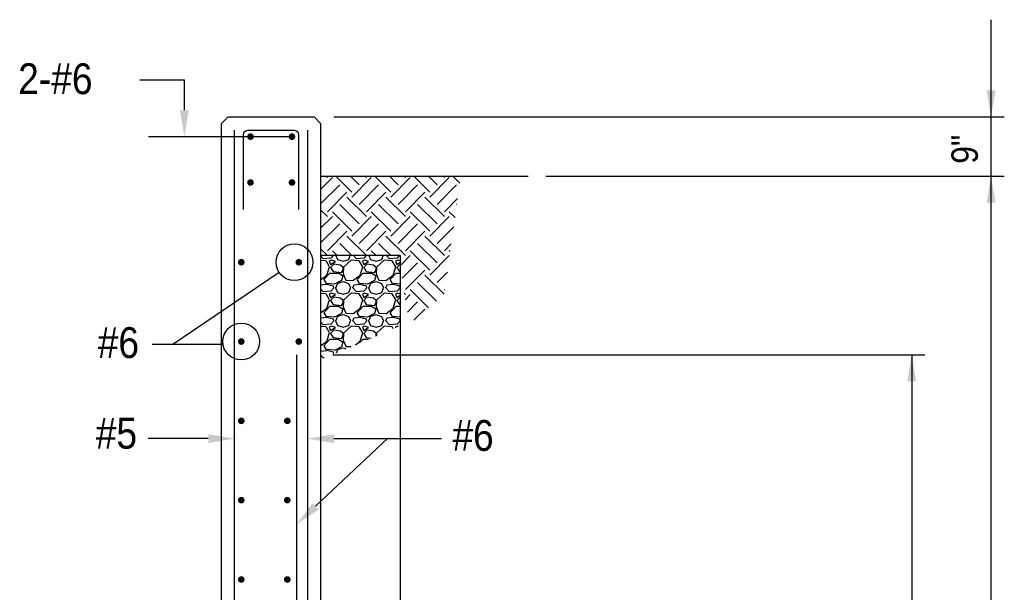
# Model space of a CAD drawing. Extents: x -132 to 3250, y 149 to 2856.
# Tile 20 of 41: x 1942 to 2389, y 1414 to 1674. Entities that reach past the tile are written whole.
import ezdxf

# ---------------------------------------------------------------- set-up
doc = ezdxf.new("R2010")
doc.units = 0
doc.header["$LTSCALE"] = 96
doc.header["$MEASUREMENT"] = 0
doc.layers.get('0').update_dxf_attribs({"color": 2, "linetype": 'CONTINUOUS'})
for name, color, linetype in [('S1', 2, 'CONTINUOUS'), ('S3', 4, 'CONTINUOUS'), ('S5', 1, 'CONTINUOUS'), ('S5R', 1, 'CONTINUOUS'), ('S6', 1, 'CONTINUOUS'), ('S7R', 3, 'CONTINUOUS')]:
    doc.layers.add(name, color=color, linetype=linetype)
doc.styles.add('SX-FRAC', font='SX-FRAC.shx', dxfattribs={"width": 0.9, "height": 1.322835})

# ---------------------------------------------------------------- blocks, each defined once
blk = doc.blocks.new('*X60')
at = {"color": 0}
for p, q in [((2256, 1288.23), (2254.78, 1289.55)), ((2257.2, 1287.29), (2254.78, 1287.49)), ((2259.45, 1288.5), (2256, 1288.2)), ((2258.87, 1284.61), (2257.22, 1287.31)), ((2259.75, 1287.6), (2258.7, 1287.15)), ((2258.7, 1287.15), (2259.3, 1285.65)), ((2259.3, 1285.65), (2261.55, 1287)), ((2260.47, 1289.64), (2259.45, 1288.5)), ((2261.55, 1287), (2259.75, 1287.6)), ((2261.69, 1289.64), (2262.44, 1287.9)), ((2262.44, 1287.89), (2264.99, 1287.14)), ((2265, 1287.15), (2267.55, 1287.9)), ((2268.6, 1287.6), (2265.15, 1284.45)), ((2267.54, 1287.91), (2268.16, 1289.64)), ((2272.2, 1287.29), (2268.6, 1287.59)), ((2271, 1288.23), (2269.71, 1289.64)), ((2274.45, 1288.5), (2271, 1288.2)), ((2273.88, 1284.61), (2272.23, 1287.31)), ((2274.75, 1287.6), (2273.7, 1287.15)), ((2273.7, 1287.15), (2274.3, 1285.65)), ((2274.3, 1285.65), (2276.55, 1287)), ((2275.47, 1289.64), (2274.45, 1288.5)), ((2276.55, 1287), (2274.75, 1287.6)), ((2276.69, 1289.64), (2277.44, 1287.9)), ((2277.44, 1287.89), (2279.99, 1287.14)), ((2280, 1287.15), (2282.55, 1287.9)), ((2283.6, 1287.6), (2280.15, 1284.45)), ((2282.54, 1287.91), (2283.16, 1289.64)), ((2287.2, 1287.29), (2283.6, 1287.59)), ((2286, 1288.23), (2284.71, 1289.64)), ((2289.45, 1288.5), (2286, 1288.2)), ((2288.88, 1284.61), (2287.23, 1287.31)), ((2289.75, 1287.6), (2288.7, 1287.15)), ((2288.7, 1287.15), (2289.3, 1285.65)), ((2289.3, 1285.65), (2290.92, 1286.63)), ((2290.47, 1289.64), (2289.45, 1288.5)), ((2290.92, 1287.21), (2289.75, 1287.6)), ((2256.3, 1278.75), (2259, 1281.75)), ((2257.65, 1280.84), (2258.85, 1284.59)), ((2259, 1281.75), (2262.9, 1281.75)), ((2260.8, 1285.8), (2259.3, 1284.3)), ((2259.3, 1284.3), (2260.5, 1282.5)), ((2260.5, 1282.5), (2264.25, 1282.05)), ((2263.81, 1285.35), (2260.81, 1285.8)), ((2262.9, 1281.77), (2264.85, 1280.42)), ((2265.02, 1284.28), (2263.82, 1285.33)), ((2264.26, 1282.05), (2265.01, 1283.4)), ((2265.14, 1284.46), (2264.99, 1281.31)), ((2265, 1283.4), (2265, 1284.3)), ((2271.3, 1278.75), (2274, 1281.75)), ((2272.65, 1280.84), (2273.85, 1284.59)), ((2274, 1281.75), (2277.9, 1281.75)), ((2275.8, 1285.8), (2274.3, 1284.3)), ((2274.3, 1284.3), (2275.5, 1282.5)), ((2275.5, 1282.5), (2279.25, 1282.05)), ((2278.81, 1285.35), (2275.81, 1285.8)), ((2277.9, 1281.77), (2279.85, 1280.42)), ((2280.02, 1284.28), (2278.82, 1285.33)), ((2279.26, 1282.05), (2280.01, 1283.4)), ((2280.14, 1284.46), (2279.99, 1281.31)), ((2280, 1283.4), (2280, 1284.3)), ((2286.3, 1278.75), (2289, 1281.75)), ((2287.65, 1280.84), (2288.85, 1284.59)), ((2289, 1281.75), (2290.92, 1281.75)), ((2290.8, 1285.8), (2289.3, 1284.3)), ((2289.3, 1284.3), (2290.5, 1282.5)), ((2290.5, 1282.5), (2290.92, 1282.45)), ((2290.92, 1285.79), (2290.81, 1285.8)), ((2254.78, 1278.63), (2257.65, 1280.84)), ((2257.37, 1276.94), (2256.32, 1278.74)), ((2264.25, 1278.3), (2261.1, 1276.65)), ((2262.6, 1277.1), (2265, 1277.85)), ((2264.86, 1280.4), (2264.26, 1278.3)), ((2264.98, 1281.33), (2266.18, 1278.48)), ((2265, 1277.85), (2267.4, 1276.95)), ((2266.2, 1278.45), (2269.35, 1278.3)), ((2269.35, 1278.29), (2272.65, 1280.84)), ((2272.37, 1276.94), (2271.32, 1278.74)), ((2279.25, 1278.3), (2276.1, 1276.65)), ((2277.6, 1277.1), (2280, 1277.85)), ((2279.86, 1280.4), (2279.26, 1278.3)), ((2279.98, 1281.33), (2281.18, 1278.48)), ((2280, 1277.85), (2282.4, 1276.95)), ((2281.2, 1278.45), (2284.35, 1278.3)), ((2284.35, 1278.29), (2287.65, 1280.84)), ((2287.37, 1276.94), (2286.32, 1278.74)), ((2254.78, 1276.17), (2254.8, 1276.2)), ((2256, 1273.23), (2254.78, 1274.55)), ((2257.66, 1276.49), (2254.81, 1276.19)), ((2259.45, 1273.5), (2256, 1273.2)), ((2261.1, 1276.67), (2257.35, 1276.97)), ((2260.65, 1275.76), (2257.65, 1276.51)), ((2260.8, 1275), (2259.45, 1273.5)), ((2260.8, 1274.99), (2260.65, 1275.74)), ((2261.54, 1275), (2262.44, 1272.9)), ((2261.69, 1275), (2262.59, 1277.1)), ((2262.44, 1272.89), (2264.99, 1272.14)), ((2265, 1272.15), (2267.55, 1272.9)), ((2267.4, 1276.95), (2268.3, 1275)), ((2267.54, 1272.91), (2268.29, 1275.01)), ((2269.35, 1275), (2269.8, 1276.2)), ((2271, 1273.23), (2269.35, 1275.03)), ((2272.66, 1276.49), (2269.81, 1276.19)), ((2274.45, 1273.5), (2271, 1273.2)), ((2276.1, 1276.67), (2272.35, 1276.97)), ((2275.65, 1275.76), (2272.65, 1276.51)), ((2275.8, 1275), (2274.45, 1273.5)), ((2275.8, 1274.99), (2275.65, 1275.74)), ((2276.54, 1275), (2277.44, 1272.9)), ((2276.69, 1275), (2277.59, 1277.1)), ((2277.44, 1272.89), (2279.99, 1272.14)), ((2280, 1272.15), (2282.55, 1272.9)), ((2282.4, 1276.95), (2283.3, 1275)), ((2282.54, 1272.91), (2283.29, 1275.01)), ((2284.35, 1275), (2284.8, 1276.2)), ((2286, 1273.23), (2284.35, 1275.03)), ((2287.66, 1276.49), (2284.81, 1276.19)), ((2289.45, 1273.5), (2286, 1273.2)), ((2290.92, 1276.68), (2287.35, 1276.97)), ((2290.65, 1275.76), (2287.65, 1276.51)), ((2290.8, 1275), (2289.45, 1273.5)), ((2290.8, 1274.99), (2290.65, 1275.74)), ((2257.2, 1272.29), (2254.78, 1272.49)), ((2258.87, 1269.61), (2257.22, 1272.31)), ((2257.65, 1265.84), (2258.85, 1269.59)), ((2259.75, 1272.6), (2258.7, 1272.15)), ((2258.7, 1272.15), (2259.3, 1270.65)), ((2259.3, 1270.65), (2261.55, 1272)), ((2260.8, 1270.8), (2259.3, 1269.3)), ((2259.3, 1269.3), (2260.5, 1267.5)), ((2261.55, 1272), (2259.75, 1272.6)), ((2263.81, 1270.35), (2260.81, 1270.8)), ((2265.02, 1269.28), (2263.82, 1270.33)), ((2264.26, 1267.05), (2265.01, 1268.4)), ((2265.14, 1269.46), (2264.99, 1266.31)), ((2265, 1268.4), (2265, 1269.3)), ((2268.6, 1272.6), (2265.15, 1269.45)), ((2272.2, 1272.29), (2268.6, 1272.59)), ((2273.88, 1269.61), (2272.23, 1272.31)), ((2272.65, 1265.84), (2273.85, 1269.59)), ((2274.75, 1272.6), (2273.7, 1272.15)), ((2273.7, 1272.15), (2274.3, 1270.65)), ((2274.3, 1270.65), (2276.55, 1272)), ((2275.8, 1270.8), (2274.3, 1269.3)), ((2274.3, 1269.3), (2275.5, 1267.5)), ((2276.55, 1272), (2274.75, 1272.6)), ((2278.81, 1270.35), (2275.81, 1270.8)), ((2280.02, 1269.28), (2278.82, 1270.33)), ((2279.26, 1267.05), (2280.01, 1268.4)), ((2280.14, 1269.46), (2279.99, 1266.31)), ((2280, 1268.4), (2280, 1269.3)), ((2283.6, 1272.6), (2280.15, 1269.45)), ((2287.2, 1272.29), (2283.6, 1272.59)), ((2288.88, 1269.61), (2287.23, 1272.31)), ((2287.65, 1265.84), (2288.85, 1269.59)), ((2289.75, 1272.6), (2288.7, 1272.15)), ((2288.7, 1272.15), (2289.3, 1270.65)), ((2289.3, 1270.65), (2290.92, 1271.63)), ((2290.8, 1270.8), (2289.3, 1269.3)), ((2289.3, 1269.3), (2290.5, 1267.5)), ((2290.92, 1272.21), (2289.75, 1272.6)), ((2290.92, 1270.79), (2290.81, 1270.8)), ((2254.78, 1263.63), (2257.65, 1265.84)), ((2256.3, 1263.75), (2259, 1266.75)), ((2257.37, 1261.94), (2256.32, 1263.74)), ((2259, 1266.75), (2262.9, 1266.75)), ((2260.5, 1267.5), (2264.25, 1267.05)), ((2262.9, 1266.77), (2264.85, 1265.42)), ((2264.86, 1265.4), (2264.26, 1263.3)), ((2264.98, 1266.33), (2266.18, 1263.48)), ((2269.35, 1263.29), (2272.65, 1265.84)), ((2271.3, 1263.75), (2274, 1266.75)), ((2272.37, 1261.94), (2271.32, 1263.74)), ((2274, 1266.75), (2277.9, 1266.75)), ((2275.5, 1267.5), (2279.25, 1267.05)), ((2277.9, 1266.77), (2279.85, 1265.42)), ((2279.86, 1265.4), (2279.26, 1263.3)), ((2279.98, 1266.33), (2281.18, 1263.48)), ((2284.35, 1263.29), (2287.65, 1265.84)), ((2286.3, 1263.75), (2289, 1266.75)), ((2287.37, 1261.94), (2286.32, 1263.74)), ((2289, 1266.75), (2290.92, 1266.75)), ((2290.5, 1267.5), (2290.92, 1267.45)), ((2254.78, 1261.17), (2254.8, 1261.2)), ((2256, 1258.23), (2254.78, 1259.55)), ((2257.66, 1261.49), (2254.81, 1261.19)), ((2261.1, 1261.67), (2257.35, 1261.97)), ((2260.65, 1260.76), (2257.65, 1261.51)), ((2260.8, 1260), (2259.45, 1258.5)), ((2260.8, 1259.99), (2260.65, 1260.74)), ((2264.25, 1263.3), (2261.1, 1261.65)), ((2261.54, 1260), (2262.44, 1257.9)), ((2261.69, 1260), (2262.59, 1262.1)), ((2262.6, 1262.1), (2265, 1262.85)), ((2265, 1262.85), (2267.4, 1261.95)), ((2266.2, 1263.45), (2269.35, 1263.3)), ((2267.4, 1261.95), (2268.3, 1260)), ((2267.54, 1257.91), (2268.29, 1260.01)), ((2269.35, 1260), (2269.8, 1261.2)), ((2271, 1258.23), (2269.35, 1260.03)), ((2272.66, 1261.49), (2269.81, 1261.19)), ((2276.1, 1261.67), (2272.35, 1261.97)), ((2275.65, 1260.76), (2272.65, 1261.51)), ((2275.8, 1260), (2274.45, 1258.5)), ((2275.8, 1259.99), (2275.65, 1260.74)), ((2279.25, 1263.3), (2276.1, 1261.65)), ((2276.54, 1260), (2277.44, 1257.9)), ((2276.69, 1260), (2277.59, 1262.1)), ((2277.6, 1262.1), (2280, 1262.85)), ((2280, 1262.85), (2282.4, 1261.95)), ((2281.2, 1263.45), (2284.35, 1263.3)), ((2282.4, 1261.95), (2283.3, 1260)), ((2282.54, 1257.91), (2283.29, 1260.01)), ((2284.35, 1260), (2284.8, 1261.2)), ((2286, 1258.23), (2284.35, 1260.03)), ((2287.66, 1261.49), (2284.81, 1261.19)), ((2290.92, 1261.68), (2287.35, 1261.97)), ((2290.65, 1260.76), (2287.65, 1261.51)), ((2290.8, 1260), (2289.45, 1258.5)), ((2290.8, 1259.99), (2290.65, 1260.74)), ((2257.2, 1257.29), (2254.78, 1257.49)), ((2259.45, 1258.5), (2256, 1258.2)), ((2258.87, 1254.61), (2257.22, 1257.31)), ((2259.75, 1257.6), (2258.7, 1257.15)), ((2258.7, 1257.15), (2259.3, 1255.65)), ((2259.3, 1255.65), (2261.55, 1257)), ((2260.8, 1255.8), (2259.3, 1254.3)), ((2261.55, 1257), (2259.75, 1257.6)), ((2263.81, 1255.35), (2260.81, 1255.8)), ((2262.44, 1257.89), (2264.99, 1257.14)), ((2265.02, 1254.28), (2263.82, 1255.33)), ((2265, 1257.15), (2267.55, 1257.9)), ((2268.6, 1257.6), (2265.15, 1254.45)), ((2272.2, 1257.29), (2268.6, 1257.59)), ((2274.45, 1258.5), (2271, 1258.2)), ((2273.88, 1254.61), (2272.23, 1257.31)), ((2274.75, 1257.6), (2273.7, 1257.15)), ((2273.7, 1257.15), (2274.3, 1255.65)), ((2274.3, 1255.65), (2276.55, 1257)), ((2275.8, 1255.8), (2274.3, 1254.3)), ((2276.55, 1257), (2274.75, 1257.6)), ((2278.81, 1255.35), (2275.81, 1255.8)), ((2277.44, 1257.89), (2279.99, 1257.14)), ((2280.02, 1254.28), (2278.82, 1255.33)), ((2280, 1257.15), (2282.55, 1257.9)), ((2283.6, 1257.6), (2280.15, 1254.45)), ((2287.2, 1257.29), (2283.6, 1257.59)), ((2289.45, 1258.5), (2286, 1258.2)), ((2287.73, 1256.47), (2287.23, 1257.31)), ((2289.75, 1257.6), (2288.7, 1257.15)), ((2288.7, 1257.15), (2288.79, 1256.92)), ((2290.12, 1257.48), (2289.75, 1257.6)), ((2254.78, 1248.63), (2257.65, 1250.84)), ((2256.3, 1248.75), (2259, 1251.75)), ((2257.65, 1250.84), (2258.85, 1254.59)), ((2259, 1251.75), (2262.9, 1251.75)), ((2259.3, 1254.3), (2260.5, 1252.5)), ((2260.5, 1252.5), (2264.25, 1252.05)), ((2262.9, 1251.77), (2264.85, 1250.42)), ((2264.26, 1252.05), (2265.01, 1253.4)), ((2264.86, 1250.4), (2264.26, 1248.3)), ((2264.98, 1251.33), (2266.18, 1248.48)), ((2265.14, 1254.46), (2264.99, 1251.31)), ((2265, 1253.4), (2265, 1254.3)), ((2270.55, 1249.21), (2272.65, 1250.84)), ((2272.43, 1250.01), (2274, 1251.75)), ((2272.65, 1250.84), (2273.85, 1254.59)), ((2274, 1251.75), (2276.55, 1251.75)), ((2274.3, 1254.3), (2275.5, 1252.5)), ((2275.5, 1252.5), (2277.69, 1252.23)), ((2279.87, 1253.15), (2280.01, 1253.4)), ((2280, 1253.4), (2280, 1254.3)), ((2280.14, 1254.46), (2280.09, 1253.24)), ((2254.78, 1246.17), (2254.8, 1246.2)), ((2257.66, 1246.49), (2254.81, 1246.19)), ((2257.37, 1246.94), (2256.32, 1248.74)), ((2261.1, 1246.67), (2257.35, 1246.97)), ((2260.65, 1245.76), (2257.65, 1246.51)), ((2264.25, 1248.3), (2261.1, 1246.65)), ((2261.94, 1245.58), (2262.59, 1247.1)), ((2262.6, 1247.1), (2265, 1247.85)), ((2265, 1247.85), (2266.22, 1247.39)), ((2266.2, 1248.45), (2268.47, 1248.34)), ((2256, 1243.23), (2254.78, 1244.55)), ((2256.39, 1243.24), (2256, 1243.2)), ((2260.78, 1245.09), (2260.65, 1245.74))]:
    blk.add_line(p, q, dxfattribs=at)
blk = doc.blocks.new('*X52')
at = {"color": 0}
for p, q in [((2984.42, 1424.36), (2989.74, 1429.68)), ((2987.53, 1429.68), (2986.92, 1430.29)), ((2998.57, 1423.05), (2991.34, 1430.29)), ((3001.89, 1426.37), (2997.96, 1430.29)), ((2998.57, 1420.84), (3007.41, 1429.68)), ((3005.2, 1429.68), (3004.59, 1430.29)), ((3016.25, 1423.05), (3009.01, 1430.29)), ((3019.57, 1426.37), (3015.64, 1430.29)), ((3016.25, 1420.84), (3025.09, 1429.68)), ((3022.88, 1429.68), (3022.27, 1430.29)), ((3033.93, 1423.05), (3026.69, 1430.29)), ((3037.24, 1426.37), (3033.32, 1430.29)), ((3033.93, 1420.84), (3042.77, 1429.68)), ((3040.56, 1429.68), (3039.95, 1430.29)), ((3047.53, 1427.13), (3044.37, 1430.29)), ((2984.42, 1417.74), (2993.05, 1426.37)), ((3001.89, 1417.53), (3010.73, 1426.37)), ((3019.57, 1417.53), (3028.41, 1426.37)), ((3037.24, 1417.53), (3046.08, 1426.37)), ((2987.53, 1414.21), (2996.36, 1423.05)), ((3005.2, 1412), (2996.36, 1420.84)), ((3005.2, 1414.21), (3014.04, 1423.05)), ((3022.88, 1412), (3014.04, 1420.84)), ((3022.88, 1414.21), (3031.72, 1423.05)), ((3040.56, 1412), (3031.72, 1420.84)), ((3040.56, 1414.21), (3046.56, 1420.22)), ((3001.89, 1408.69), (2993.05, 1417.53)), ((3019.57, 1408.69), (3010.73, 1417.53)), ((3037.24, 1408.69), (3028.41, 1417.53)), ((3046.17, 1417.44), (3046.08, 1417.53)), ((2987.53, 1412), (2984.42, 1415.11)), ((2984.42, 1406.69), (2989.74, 1412)), ((2998.57, 1405.37), (2989.74, 1414.21)), ((2998.57, 1403.17), (3007.41, 1412)), ((3016.25, 1405.37), (3007.41, 1414.21)), ((3016.25, 1403.17), (3025.09, 1412)), ((3033.93, 1405.37), (3025.09, 1414.21)), ((3033.93, 1403.17), (3042.77, 1412)), ((3045.36, 1411.63), (3042.77, 1414.21)), ((2984.42, 1400.06), (2993.05, 1408.69)), ((3001.89, 1399.85), (3010.73, 1408.69)), ((3019.57, 1399.85), (3028.41, 1408.69)), ((3037.24, 1399.85), (3044.76, 1407.36)), ((2987.53, 1396.54), (2996.36, 1405.37)), ((3005.2, 1394.33), (2996.36, 1403.17)), ((3005.2, 1396.54), (3014.04, 1405.37)), ((3022.88, 1394.33), (3014.04, 1403.17)), ((3022.88, 1396.54), (3031.72, 1405.37)), ((3040.56, 1394.33), (3031.72, 1403.17)), ((2998.61, 1394.29), (2993.05, 1399.85)), ((3016.29, 1394.29), (3010.73, 1399.85)), ((3037.24, 1391.01), (3028.41, 1399.85)), ((3040.56, 1396.54), (3043.68, 1399.65)), ((2987.53, 1394.33), (2984.42, 1397.43)), ((2989.7, 1394.29), (2989.74, 1394.33)), ((2991.98, 1394.29), (2989.74, 1396.54)), ((3007.38, 1394.29), (3007.41, 1394.33)), ((3009.66, 1394.29), (3007.41, 1396.54)), ((3020.87, 1390.11), (3025.09, 1394.33)), ((3033.93, 1387.7), (3025.09, 1396.54)), ((3033.93, 1385.49), (3042.77, 1394.33)), ((3043.18, 1396.12), (3042.77, 1396.54)), ((3021.39, 1383.99), (3028.41, 1391.01)), ((3022.88, 1378.86), (3031.72, 1387.7)), ((3040.46, 1376.74), (3031.72, 1385.49)), ((3037.24, 1382.17), (3041.88, 1386.8)), ((3036.99, 1373.59), (3028.41, 1382.17)), ((3022.88, 1376.65), (3022.24, 1377.29)), ((3022.72, 1374.27), (3025.09, 1376.65)), ((3033.38, 1370.57), (3025.09, 1378.86)), ((3040.56, 1378.86), (3040.79, 1379.09)), ((3023.77, 1368.7), (3028.41, 1373.33)), ((3026.68, 1364.98), (3031.72, 1370.02))]:
    blk.add_line(p, q, dxfattribs=at)

msp = doc.modelspace()

# ---------------------------------------------------------------- linework, layer by layer
at = {"layer": 'S1', "color": 3}
for p, q in [((2036.52484, 1629.71997), (2033.52484, 1626.71997)), ((2033.52484, 1161.71997), (2033.52484, 1626.71997)), ((2036.52484, 1629.71997), (2075.52484, 1629.71997)), ((2075.52484, 1629.71997), (2078.52484, 1626.71997))]:
    msp.add_line(p, q, dxfattribs=at)
at = {"layer": 'S1', "color": 2}
for q in [(2078.52484, 1566.71997), (2114.66171, 1267.90076)]:
    msp.add_line((2114.66171, 1566.71997), q, dxfattribs=at)
at = {"layer": 'S1', "color": 3}
msp.add_lwpolyline([(2078.52484, 1626.71997), (2078.52484, 1164.71997)], dxfattribs=at)
at = {"layer": 'S1', "color": 2}
msp.add_lwpolyline([(2078.52484, 1602.71997), (2172.71312, 1602.71997)], dxfattribs=at)
at = {"layer": 'S3', "color": 4}
msp.add_line((2067.52484, 1521.71997), (2067.52484, 1122.71997), dxfattribs=at)
for points in [[(2039.52484, 1163.46041), (2039.52484, 1623.71997)], [(2072.52484, 1623.71997), (2072.52484, 1164.83995)]]:
    msp.add_lwpolyline(points, dxfattribs=at)
msp.add_lwpolyline([(2043.50564, 1587.71997), (2043.50564, 1621.71997, -0.414213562), (2045.50564, 1623.71997), (2066.52205, 1623.71997, -0.414213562), (2068.52205, 1621.71997), (2068.52205, 1587.71997)], format="xyb", dxfattribs=at)
at = {"layer": 'S3', "const_width": 1.5}
for points in [[(2045.97313, 1620.71997, 1), (2047.47313, 1620.71997, 1)], [(2064.77205, 1620.71997, 1), (2066.27205, 1620.71997, 1)], [(2045.97313, 1599.90446, 1), (2047.47313, 1599.90446, 1)], [(2064.77205, 1599.90446, 1), (2066.27205, 1599.90446, 1)], [(2041.77484, 1563.71997, 1), (2043.27484, 1563.71997, 1)], [(2067.86543, 1563.71997, 1), (2069.36543, 1563.71997, 1)], [(2041.77484, 1527.71997, 1), (2043.27484, 1527.71997, 1)], [(2067.86543, 1527.71997, 1), (2069.36543, 1527.71997, 1)], [(2041.77484, 1491.71997, 1), (2043.27484, 1491.71997, 1)], [(2062.65318, 1491.71997, 1), (2064.15318, 1491.71997, 1)], [(2041.77484, 1455.71997, 1), (2043.27484, 1455.71997, 1)], [(2062.65318, 1455.71997, 1), (2064.15318, 1455.71997, 1)], [(2041.77484, 1419.71997, 1), (2043.27484, 1419.71997, 1)], [(2062.65318, 1419.71997, 1), (2064.15318, 1419.71997, 1)]]:
    msp.add_lwpolyline(points, format="xyb", close=True, dxfattribs=at)
at = {"layer": 'S5'}
for p, q in [((2382.58391, 1161.71997), (2382.58391, 1673.81307)), ((2084.52484, 1629.71997), (2388.58391, 1629.71997)), ((2180.6267, 1602.71997), (2388.58391, 1602.71997))]:
    msp.add_line(p, q, dxfattribs=at)
for points in [[(2380.58391, 1641.71997), (2384.58391, 1641.71997), (2382.58391, 1629.71997)], [(2384.58391, 1590.71997), (2380.58391, 1590.71997), (2382.58391, 1602.71997)]]:
    msp.add_solid(points, dxfattribs=at)
at = {"layer": 'S5', "color": 1}
msp.add_solid([(2348.58391, 1509.71997), (2344.58391, 1509.71997), (2346.58391, 1521.71997)], dxfattribs=at)
at = {"layer": 'S5R', "color": 1}
for p, q in [((2084.07785, 1521.71997), (2352.58391, 1521.71997)), ((2346.58391, 1521.71997), (2346.58391, 1161.71997))]:
    msp.add_line(p, q, dxfattribs=at)
at = {"layer": 'S7R', "color": 1}
for p, q in [((1996.60114, 1646.4963), (2016.7199, 1646.4963)), ((2016.7199, 1632.71997), (2016.7199, 1646.4963)), ((2000.50928, 1620.71997), (2065.52205, 1620.71997)), ((2059.72665, 1559.04976), (2011.44602, 1526.43092)), ((2034.28269, 1526.43092), (2002.11725, 1526.43092)), ((2027.52484, 1483.64328), (2000.30424, 1483.64328)), ((2076.2547, 1452.93468), (2108.81483, 1483.64328)), ((2084.52484, 1483.64328), (2133.327, 1483.64328))]:
    msp.add_line(p, q, dxfattribs=at)
for centre in [(2066.63924, 1563.71997), (2042.52484, 1527.71997)]:
    msp.add_circle(centre, 8.34234, dxfattribs=at)
for points in [[(2018.7199, 1632.71997), (2014.7199, 1632.71997), (2016.7199, 1620.71997)], [(2027.52484, 1485.64328), (2027.52484, 1481.64328), (2039.52484, 1483.64328)], [(2084.52484, 1481.64328), (2084.52484, 1485.64328), (2072.52484, 1483.64328)], [(2077.62694, 1451.4797), (2074.88246, 1454.38966), (2067.52484, 1444.70124)]]:
    msp.add_solid(points, dxfattribs=at)

# ---------------------------------------------------------------- block references
at = {"layer": 'S6', "color": 1}
for name, p in [('*X52', (-905.89414, 172.42802)), ('*X60', (-176.26009, 277.07897))]:
    msp.add_blockref(name, p, dxfattribs=at)

# ---------------------------------------------------------------- texts
at = {"layer": 'S5', "color": 3, "style": 'SX-FRAC', "width": 0.9}
msp.add_text('9"', height=12, rotation=90, dxfattribs=at).set_placement((2376.58391, 1608.4209))
at = {"layer": 'S7R', "style": 'SX-FRAC', "width": 0.9}
for s, p in [('2-#6', (1941.35159, 1640.0124)), ('#6', (1977.41146, 1520.2557)), ('#5', (1976.52484, 1479.10563)), ('#6', (2138.2603, 1478.11952))]:
    msp.add_text(s, height=14, dxfattribs=at).set_placement(p)

doc.saveas('drawing.dxf')
